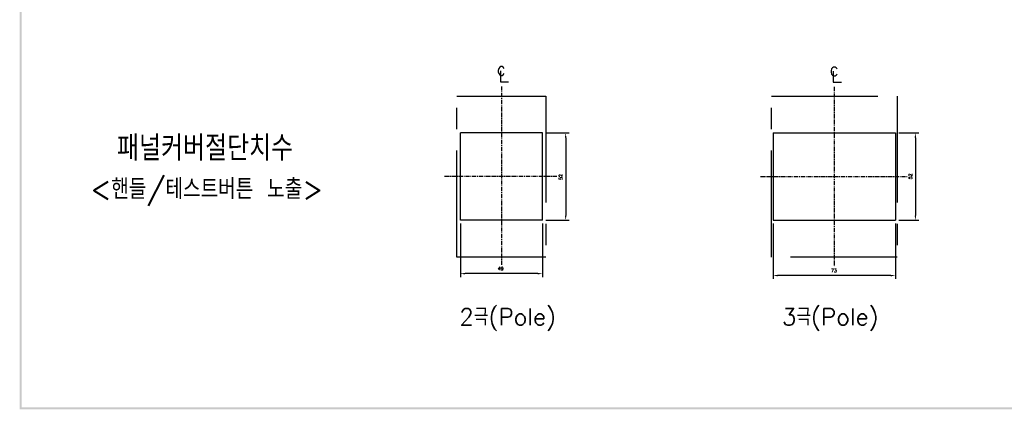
# Model space of a CAD drawing. Extents: x -6 to 988, y -5 to 692.
# Tile 1 of 5: x 4 to 592, y 0 to 232. Entities that reach past the tile are written whole.
import ezdxf

# ---------------------------------------------------------------- set-up
doc = ezdxf.new("R2010")
doc.units = 0
doc.header["$MEASUREMENT"] = 0
doc.linetypes.add('CENTER', pattern=[2, 1.25, -0.25, 0.25, -0.25])
doc.linetypes.add('PHANTOMX2', pattern=[127, 63.5, -12.7, 12.7, -12.7, 12.7, -12.7])
for name, color, linetype in [('cen', 1, 'CENTER'), ('di', 3, 'CONTINUOUS'), ('DIM', 3, 'CONTINUOUS'), ('dwg', 7, 'CONTINUOUS'), ('NOTE', 4, 'CONTINUOUS'), ('ph', 6, 'PHANTOMX2')]:
    doc.layers.add(name, color=color, linetype=linetype)
doc.styles.add('K25', font='TXT', dxfattribs={"width": 0.9, "height": 2.5, "bigfont": 'TBHAN'})
doc.styles.add('KIM', font='ROMANS.shx', dxfattribs={"height": 5, "bigfont": 'GSG1.shx'})
doc.styles.get("Standard").update_dxf_attribs({"font": 'romans.shx', "height": 2, "bigfont": 'hgs.shx'})
doc.dimstyles.new('STANDARD$0', dxfattribs={"dimtxt": 5, "dimasz": 5, "dimexe": 1, "dimexo": 2, "dimgap": 2, "dimtad": 1, "dimdec": 4, "dimzin": 12, "dimdsep": 46, "dimtxsty": 'KIM', "dimcen": -1, "dimdle": 0.1, "dimadec": 0, "dimazin": 0, "dimtfac": 1, "dimtdec": 4, "dimtmove": 0, "dimatfit": 3, "dimfxl": 0, "dimtolj": 1, "dimtzin": 0, "dimarcsym": 0})

# ---------------------------------------------------------------- blocks, each defined once
blk = doc.blocks.new('*D377')
at = {"layer": 'di'}
for p, q in [((267.26, 110.12), (267.26, 78.3)), ((316.26, 110.12), (316.26, 78.3)), ((313.46, 80.3), (270.06, 80.3))]:
    blk.add_line(p, q, dxfattribs=at)
for points in [[(270.06, 80.77), (270.06, 79.84), (267.26, 80.3)], [(313.46, 80.77), (313.46, 79.84), (316.26, 80.3)]]:
    blk.add_solid(points, dxfattribs=at)
at = {"layer": 'di', "insert": (291.35, 83.3), "char_height": 2, "attachment_point": 5}
blk.add_mtext('\\A1;49', dxfattribs=at)
blk = doc.blocks.new('*D378')
at = {"layer": 'di'}
for p, q in [((318.26, 164.12), (332.08, 164.12)), ((330.08, 161.32), (330.08, 114.92)), ((318.26, 112.12), (332.08, 112.12))]:
    blk.add_line(p, q, dxfattribs=at)
for points in [[(329.61, 161.32), (330.54, 161.32), (330.08, 164.12)], [(329.61, 114.92), (330.54, 114.92), (330.08, 112.12)]]:
    blk.add_solid(points, dxfattribs=at)
at = {"layer": 'di', "insert": (327.08, 137.84), "char_height": 2, "attachment_point": 5, "rotation": 90}
blk.add_mtext('\\A1;52', dxfattribs=at)
blk = doc.blocks.new('*D350')
at = {"layer": 'di'}
for p, q in [((528.73, 164.12), (540.62, 164.12)), ((538.62, 161.32), (538.62, 114.92)), ((528.73, 112.12), (540.62, 112.12))]:
    blk.add_line(p, q, dxfattribs=at)
for points in [[(538.16, 161.32), (539.09, 161.32), (538.62, 164.12)], [(538.16, 114.92), (539.09, 114.92), (538.62, 112.12)]]:
    blk.add_solid(points, dxfattribs=at)
at = {"layer": 'di', "insert": (535.62, 138.22), "char_height": 2, "attachment_point": 5, "rotation": 90}
blk.add_mtext('\\A1;52', dxfattribs=at)
blk = doc.blocks.new('*D380')
at = {"layer": 'di'}
for p, q in [((453.73, 110.12), (453.73, 77.16)), ((526.73, 110.12), (526.73, 77.16)), ((523.93, 79.16), (456.53, 79.16))]:
    blk.add_line(p, q, dxfattribs=at)
for points in [[(456.53, 79.63), (456.53, 78.69), (453.73, 79.16)], [(523.93, 79.63), (523.93, 78.69), (526.73, 79.16)]]:
    blk.add_solid(points, dxfattribs=at)
at = {"layer": 'di', "insert": (490.04, 82.16), "char_height": 2, "attachment_point": 5}
blk.add_mtext('\\A1;73', dxfattribs=at)

msp = doc.modelspace()

# ---------------------------------------------------------------- linework, layer by layer
at = {"layer": 'cen', "ltscale": 2}
for p, q in [((291.76, 191.898), (291.76, 85.611)), ((490.232, 191.656), (490.232, 84.488)), ((324.759, 138.115), (257.589, 138.115)), ((446.256, 138.115), (534.207, 138.115))]:
    msp.add_line(p, q, dxfattribs=at)
at = {"layer": 'dwg', "color": 7}
for p, q in [((316.26, 164.115), (267.26, 164.115)), ((267.26, 112.115), (267.26, 164.115)), ((316.26, 112.115), (316.26, 164.115)), ((453.732, 164.115), (526.732, 164.115)), ((453.732, 164.115), (453.732, 112.115)), ((526.732, 164.115), (526.732, 112.115)), ((316.26, 112.115), (267.26, 112.115)), ((453.732, 112.115), (526.732, 112.115))]:
    msp.add_line(p, q, dxfattribs=at)
at = {"layer": 'dwg'}
for points in [[(4.5, -0.5), (5.7, 0.1), (4.5, 688.3), (5.7, 687.1)], [(983.7, -0.5), (982.5, 0.7), (4.5, -0.5), (5.7, 0.7)]]:
    msp.add_trace(points, dxfattribs=at)
at = {"layer": 'NOTE'}
for p, q in [((291.121, 201.114), (291.121, 194.594)), ((489.593, 200.871), (489.593, 194.351)), ((291.121, 194.594), (296.077, 194.594)), ((489.593, 194.351), (494.549, 194.351))]:
    msp.add_line(p, q, dxfattribs=at)
at = {"layer": 'ph'}
for p, q in [((452.732, 186.115), (527.732, 186.115)), ((452.732, 90.115), (452.732, 186.115)), ((527.732, 186.115), (527.732, 90.115)), ((527.732, 90.115), (452.732, 90.115))]:
    msp.add_line(p, q, dxfattribs=at)
msp.add_lwpolyline([(318.26, 90.115), (265.26, 90.115), (265.26, 186.115), (318.26, 186.115)], close=True, dxfattribs=at)

# ---------------------------------------------------------------- texts
at = {"layer": 'di', "attachment_point": 1}
for s, insert, char_height, width in [('{\\Fromans,hgs|c129;패널커버절단치수}', (62.576, 162.636), 15, 177.9211), ('{\\Fromans,hgs|c129;2극(Pole)}', (266.726, 59.605), 10, 116.39597), ('{\\Fromans,hgs|c129;3극(Pole)}', (459.074, 59.605), 10, 116.39597)]:
    msp.add_mtext(s, dxfattribs=dict(at, insert=insert, char_height=char_height, width=width))
at = {"layer": 'DIM', "insert": (46.751, 136.733), "char_height": 12, "width": 207.68749, "attachment_point": 1}
msp.add_mtext('\\pt156;<핸들/테스트버튼 노출>', dxfattribs=at)
at = {"layer": 'NOTE', "style": 'K25', "width": 0.9}
for p in [(288.905, 198.344), (487.376, 198.101)]:
    msp.add_text('c', height=7.925, dxfattribs=at).set_placement(p)

# ---------------------------------------------------------------- dimensions: what is measured, and where the dimension line sits
at = {"layer": 'di'}
for base, p1, p2, picture, middle in [((330.078, 112.115), (316.26, 164.115), (316.26, 112.115), '*D378', (330.078, 137.84)), ((538.623, 112.115), (526.732, 164.115), (526.732, 112.115), '*D350', (538.623, 138.222))]:
    dim = msp.add_linear_dim(base=base, p1=p1, p2=p2, angle=90, dimstyle='STANDARD$0', override={"dimtxt": 3, "dimasz": 2.8, "dimexe": 2, "dimdec": 2, "dimzin": 8, "dimtxsty": 'Standard', "dimcen": 0, "dimclrd": 256, "dimclre": 256, "dimclrt": 256, "dimadec": 2, "dimazin": 2, "dimtfac": 0.6, "dimtdec": 2, "dimtzin": 8, "dimlwd": 65535, "dimlwe": 65535, "dimarcsym": 1}, dxfattribs=at)
    dim.commit()
    dim.dimension.update_dxf_attribs({"geometry": picture, "text_midpoint": middle, "dimtype": 160})
for base, p1, p2, picture, middle in [((267.26, 80.303), (316.26, 112.115), (267.26, 112.115), '*D377', (291.355, 80.303)), ((453.732, 79.162), (526.732, 112.115), (453.732, 112.115), '*D380', (490.041, 79.162))]:
    dim = msp.add_linear_dim(base=base, p1=p1, p2=p2, dimstyle='STANDARD$0', override={"dimtxt": 3, "dimasz": 2.8, "dimexe": 2, "dimdec": 2, "dimzin": 8, "dimtxsty": 'Standard', "dimcen": 0, "dimclrd": 256, "dimclre": 256, "dimclrt": 256, "dimadec": 2, "dimazin": 2, "dimtfac": 0.6, "dimtdec": 2, "dimtzin": 8, "dimlwd": 65535, "dimlwe": 65535, "dimarcsym": 1}, dxfattribs=at)
    dim.commit()
    dim.dimension.update_dxf_attribs({"geometry": picture, "text_midpoint": middle, "dimtype": 160})

doc.saveas('drawing.dxf')
